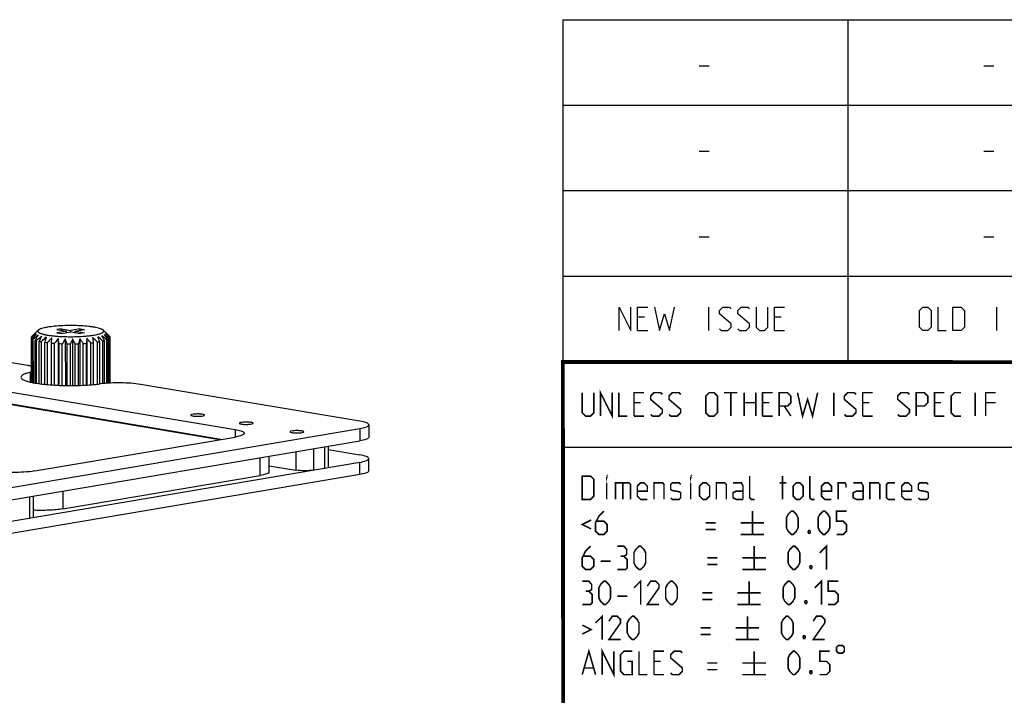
# Model space of a CAD drawing. Header units: millimetres. Extents: x 0 to 420, y 0 to 297.
# Tile 7 of 11: x 212 to 275, y 38 to 81. Entities that reach past the tile are written whole.
import ezdxf

# ---------------------------------------------------------------- set-up
doc = ezdxf.new("R2010")
doc.units = ezdxf.units.MM
doc.header["$LTSCALE"] = 23.1
doc.layers.get('0').update_dxf_attribs({"linetype": 'CONTINUOUS'})
doc.layers.add('02___PRT_ALL_AXES', color=7, linetype='CONTINUOUS')

msp = doc.modelspace()

# ---------------------------------------------------------------- linework, layer by layer
at = {"color": 2, "linetype": 'CONTINUOUS'}
for p, q in [((246.8497, 81.4948), (409.8097, 81.4948)), ((246.8497, 81.4948), (246.8497, 10.1248)), ((265.1297, 81.4948), (265.1297, 59.5348)), ((255.5968, 78.5355), (256.2397, 78.5355)), ((273.8768, 78.5355), (274.5197, 78.5355)), ((246.8497, 76.0048), (409.8097, 76.0048)), ((255.5968, 73.0455), (256.2397, 73.0455)), ((273.8768, 73.0455), (274.5197, 73.0455)), ((246.8497, 70.5148), (409.8097, 70.5148)), ((255.5968, 67.5555), (256.2397, 67.5555)), ((273.8768, 67.5555), (274.5197, 67.5555)), ((246.8497, 65.0248), (409.8097, 65.0248)), ((256.2218, 61.5298), (256.2218, 63.0298)), ((274.6982, 61.5298), (274.6982, 63.0298)), ((252.079, 62.387), (251.6504, 62.387)), ((260.8647, 62.387), (260.4361, 62.387)), ((251.6504, 61.5298), (252.2932, 61.5298)), ((260.4361, 61.5298), (261.0789, 61.5298)), ((246.8497, 59.5348), (409.8097, 59.5348)), ((246.8497, 54.0448), (356.5297, 54.0448))]:
    msp.add_line(p, q, dxfattribs=at)
at = {"color": 7, "linetype": 'CONTINUOUS'}
for p, q in [((124.4837, 72.1687), (225.8218, 55.1716)), ((224.8981, 54.538), (124.4842, 71.3801)), ((224.8079, 54.5228), (127.303, 70.8769)), ((212.4818, 59.2906), (148.9871, 69.9404)), ((213.1795, 61.5542), (212.7856, 61.1712)), ((214.6595, 61.644), (214.3769, 61.5961)), ((214.3769, 61.5961), (214.9855, 61.494)), ((214.9855, 61.494), (214.3779, 61.3911)), ((214.3779, 61.3911), (214.6609, 61.3437)), ((214.6595, 61.644), (215.2681, 61.5419)), ((214.6595, 61.644), (214.6991, 61.5421)), ((214.6609, 61.3437), (215.2686, 61.4466)), ((214.9855, 61.3986), (214.9855, 61.494)), ((215.8757, 61.6448), (215.2681, 61.5419)), ((215.2682, 61.4466), (215.2681, 61.5419)), ((215.2686, 61.4466), (215.8771, 61.3445)), ((215.5512, 61.4944), (216.1588, 61.5974)), ((215.5512, 61.4944), (216.1598, 61.3924)), ((215.5512, 61.3992), (215.5512, 61.4944)), ((215.8363, 61.5427), (215.8757, 61.6448)), ((215.8757, 61.6448), (216.1588, 61.5974)), ((216.1598, 61.3924), (215.8771, 61.3445)), ((217.3571, 61.5565), (217.4856, 61.4318)), ((217.5323, 61.3859), (217.5354, 61.3828)), ((212.7487, 61.0942), (212.7648, 61.1115)), ((212.7503, 58.2036), (212.7487, 61.0942)), ((212.7618, 58.2014), (212.7601, 61.0579)), ((212.81, 61.1892), (212.7648, 61.1467)), ((212.81, 61.1892), (212.7648, 61.1467)), ((212.7648, 61.1115), (212.7648, 61.1467)), ((212.8108, 58.1921), (212.8092, 61.006)), ((212.8667, 58.1814), (212.8651, 60.9709)), ((212.9787, 58.1601), (212.9772, 60.9219)), ((213.0768, 58.1443), (213.0752, 60.8896)), ((213.2469, 58.1192), (213.2453, 60.8456)), ((213.3826, 58.1014), (213.3811, 60.8175)), ((213.6034, 58.0766), (213.6019, 60.7805)), ((213.771, 58.0609), (213.7695, 60.7577)), ((214.0312, 60.7293), (214.0472, 61.0528)), ((214.0328, 58.0391), (214.0312, 60.7293)), ((214.2249, 58.028), (214.2234, 60.7129)), ((214.4655, 61.0172), (214.4672, 58.0152)), ((214.5162, 58.0135), (214.5147, 60.6943)), ((214.7245, 58.0062), (214.723, 60.685)), ((214.919, 60.997), (214.9207, 58.0017)), ((215.0327, 58.0003), (215.0311, 60.677)), ((215.248, 57.998), (215.2464, 60.6752)), ((215.3877, 60.9932), (215.3894, 57.9993)), ((215.5595, 58.0009), (215.5579, 60.6782)), ((215.7724, 58.0058), (215.7708, 60.684)), ((215.8512, 61.0059), (215.8529, 58.0083)), ((216.0736, 58.0159), (216.0721, 60.6978)), ((216.2892, 61.0346), (216.2733, 60.711)), ((216.2748, 58.0268), (216.2733, 60.711)), ((216.2892, 61.0346), (216.2909, 58.0277)), ((216.5526, 58.0448), (216.5511, 60.7351)), ((216.7334, 58.0592), (216.7318, 60.755)), ((216.9756, 58.0831), (216.9741, 60.7882)), ((217.128, 58.0995), (217.1264, 60.814)), ((217.3241, 58.1204), (217.3225, 60.855)), ((217.4414, 58.1316), (217.4398, 60.8856)), ((217.5828, 58.1423), (217.5812, 60.9325)), ((217.6599, 58.1481), (217.6583, 60.9665)), ((217.7279, 61.1914), (217.7279, 61.1939)), ((217.7279, 61.1914), (217.777, 61.142)), ((217.7279, 61.1914), (217.777, 61.142)), ((217.7404, 58.152), (217.7388, 61.0173)), ((217.774, 58.1536), (217.7723, 61.0532)), ((217.7901, 58.1544), (217.7884, 61.1058)), ((246.9195, 10.2171), (246.8474, 59.5185)), ((246.8681, 59.5058), (409.628, 59.4942)), ((212.685, 58.2192), (212.6846, 58.8536)), ((233.8096, 55.7134), (219.7539, 58.0709)), ((153.2657, 41.5945), (233.8118, 55.2367)), ((225.8218, 55.1716), (225.8221, 54.6949)), ((233.8118, 55.2367), (233.8123, 54.4481)), ((234.3965, 55.4752), (234.3969, 54.6866)), ((153.2662, 40.806), (233.8123, 54.4481)), ((212.9649, 52.5169), (225.824, 54.6949)), ((223.9107, 54.6732), (223.9107, 54.7037)), ((224.1937, 54.6258), (224.1937, 54.6562)), ((229.7135, 53.7539), (229.7142, 52.5648)), ((230.8448, 53.9455), (230.8456, 52.5655)), ((231.5513, 54.0652), (231.5521, 52.6852)), ((231.7852, 54.1048), (231.786, 52.7806)), ((231.7854, 53.8846), (233.8108, 53.5449)), ((227.425, 52.2248), (227.4244, 53.3662)), ((228.0097, 52.4633), (228.0091, 53.4652)), ((234.3982, 52.5181), (234.3977, 53.3067)), ((233.8131, 53.0681), (153.267, 39.426)), ((228.0095, 52.8507), (229.7142, 52.5648)), ((233.8135, 52.2796), (233.8131, 53.0681)), ((233.8135, 52.2796), (153.2674, 38.6375)), ((214.7632, 50.0802), (227.425, 52.2248)), ((214.7626, 51.2217), (214.7632, 50.0802)), ((212.6159, 50.8581), (212.6167, 49.4781)), ((212.8498, 50.8977), (212.8506, 49.5735))]:
    msp.add_line(p, q, dxfattribs=at)
at = {"color": 2, "linetype": 'CONTINUOUS'}
for points in [[(250.4718, 61.5298), (250.4718, 63.0298), (251.2218, 61.5298), (251.2218, 63.0298)], [(251.6504, 61.5298), (251.6504, 63.0298), (252.2932, 63.0298)], [(252.7218, 63.0298), (253.0432, 61.5298), (253.3647, 62.6013), (253.6861, 61.5298), (254.0075, 63.0298)], [(256.9004, 61.637), (257.0075, 61.5298), (257.4361, 61.5298), (257.6504, 61.7441), (257.6504, 61.9584), (256.9004, 62.6013), (256.9004, 62.8155), (257.1147, 63.0298), (257.5432, 63.0298), (257.6504, 62.9227)], [(258.079, 61.637), (258.1861, 61.5298), (258.6147, 61.5298), (258.8289, 61.7441), (258.8289, 61.9584), (258.079, 62.6013), (258.079, 62.8155), (258.2932, 63.0298), (258.7218, 63.0298), (258.8289, 62.9227)], [(259.2575, 63.0298), (259.2575, 61.7441), (259.4718, 61.5298), (259.7932, 61.5298), (260.0075, 61.7441), (260.0075, 63.0298)], [(260.4361, 61.5298), (260.4361, 63.0298), (261.0789, 63.0298)], [(269.734, 61.7441), (269.734, 62.8155), (269.9482, 63.0298), (270.2697, 63.0298), (270.4839, 62.8155), (270.4839, 61.7441), (270.2697, 61.5298), (269.9482, 61.5298), (269.734, 61.7441)], [(270.9125, 63.0298), (270.9125, 61.5298), (271.4482, 61.5298)], [(271.8768, 61.5298), (271.8768, 63.0298), (272.4125, 63.0298), (272.6268, 62.8155), (272.6268, 61.7441), (272.4125, 61.5298), (271.8768, 61.5298)]]:
    msp.add_lwpolyline(points, dxfattribs=at)
at = {"color": 7, "linetype": 'CONTINUOUS', "const_width": 0.25}
for points in [[(246.906, 9.9543), (246.8462, 59.6389)], [(246.8597, 59.511), (409.6521, 59.467)]]:
    msp.add_lwpolyline(points, dxfattribs=at)
at = {"color": 2, "linetype": 'CONTINUOUS', "const_width": 0.1}
for points in [[(248.0907, 57.5398), (248.0907, 56.2541), (248.305, 56.0398), (248.6264, 56.0398), (248.8407, 56.2541), (248.8407, 57.5398)], [(249.2693, 56.0398), (249.2693, 57.5398), (250.0193, 56.0398), (250.0193, 57.5398)], [(250.4479, 57.5398), (250.4479, 56.0398), (250.9836, 56.0398)], [(251.4122, 56.0398), (251.4122, 57.5398), (252.055, 57.5398)], [(252.4836, 56.147), (252.5907, 56.0398), (253.0193, 56.0398), (253.2336, 56.2541), (253.2336, 56.4684), (252.4836, 57.1113), (252.4836, 57.3255), (252.6979, 57.5398), (253.1264, 57.5398), (253.2336, 57.4327)], [(253.6622, 56.147), (253.7693, 56.0398), (254.1979, 56.0398), (254.4122, 56.2541), (254.4122, 56.4684), (253.6622, 57.1113), (253.6622, 57.3255), (253.8764, 57.5398), (254.305, 57.5398), (254.4122, 57.4327)], [(256.0193, 56.2541), (256.0193, 57.3255), (256.2336, 57.5398), (256.555, 57.5398), (256.7693, 57.3255), (256.7693, 56.2541), (256.555, 56.0398), (256.2336, 56.0398), (256.0193, 56.2541)], [(257.1979, 57.5398), (258.055, 57.5398)], [(257.6264, 56.0398), (257.6264, 57.5398)], [(258.4836, 56.0398), (258.4836, 57.5398)], [(259.2336, 57.5398), (259.2336, 56.0398)], [(259.6622, 56.0398), (259.6622, 57.5398), (260.305, 57.5398)], [(260.7336, 56.0398), (260.7336, 57.5398), (261.2693, 57.5398), (261.4836, 57.3255), (261.4836, 56.897), (261.2693, 56.6827), (260.7336, 56.6827)], [(261.9122, 57.5398), (262.2336, 56.0398), (262.555, 57.1113), (262.8764, 56.0398), (263.1979, 57.5398)], [(264.2336, 56.0398), (264.2336, 57.5398)], [(264.9122, 56.147), (265.0193, 56.0398), (265.4479, 56.0398), (265.6622, 56.2541), (265.6622, 56.4684), (264.9122, 57.1113), (264.9122, 57.3255), (265.1265, 57.5398), (265.555, 57.5398), (265.6622, 57.4327)], [(266.0907, 56.0398), (266.0907, 57.5398), (266.7336, 57.5398)], [(268.3407, 56.147), (268.4479, 56.0398), (268.8764, 56.0398), (269.0907, 56.2541), (269.0907, 56.4684), (268.3407, 57.1113), (268.3407, 57.3255), (268.555, 57.5398), (268.9836, 57.5398), (269.0907, 57.4327)], [(269.5193, 56.0398), (269.5193, 57.5398), (270.055, 57.5398), (270.2693, 57.3255), (270.2693, 56.897), (270.055, 56.6827), (269.5193, 56.6827)], [(270.6979, 56.0398), (270.6979, 57.5398), (271.3407, 57.5398)], [(272.4122, 56.0398), (271.9836, 56.0398), (271.7693, 56.2541), (271.7693, 57.3255), (271.9836, 57.5398), (272.4122, 57.5398)], [(273.305, 56.0398), (273.305, 57.5398)], [(273.9836, 56.0398), (273.9836, 57.5398), (274.6264, 57.5398)], [(251.8407, 56.897), (251.4122, 56.897)], [(258.4836, 56.897), (259.2336, 56.897)], [(260.0907, 56.897), (259.6622, 56.897)], [(266.5193, 56.897), (266.0907, 56.897)], [(271.1265, 56.897), (270.6979, 56.897)], [(274.6264, 56.897), (273.9836, 56.897)], [(261.055, 56.6827), (261.4836, 56.0398)], [(251.4122, 56.0398), (252.055, 56.0398)], [(259.6622, 56.0398), (260.305, 56.0398)], [(266.0907, 56.0398), (266.7336, 56.0398)], [(270.6979, 56.0398), (271.3407, 56.0398)], [(248.0907, 50.6848), (248.0907, 52.1848), (248.6264, 52.1848), (248.8407, 51.9705), (248.8407, 50.8991), (248.6264, 50.6848), (248.0907, 50.6848)], [(249.6622, 52.0777), (249.6622, 52.1848), (249.6979, 52.1848), (249.6622, 52.0777)], [(255.055, 52.0777), (255.055, 52.1848), (255.0907, 52.1848), (255.055, 52.0777)], [(259.1622, 50.6848), (258.9479, 50.6848), (258.8407, 50.792), (258.8407, 52.1848)], [(260.9479, 50.6848), (260.9479, 52.1848)], [(263.0193, 50.6848), (262.805, 50.6848), (262.6979, 50.792), (262.6979, 52.1848)], [(249.6622, 50.6848), (249.6622, 51.7563)], [(250.2336, 50.6848), (250.2336, 51.7563), (251.0907, 51.7563), (251.1979, 51.6491), (251.1979, 50.6848)], [(250.6979, 51.7563), (250.6979, 50.6848)], [(252.2693, 50.6848), (251.8407, 50.6848), (251.6265, 50.8991), (251.6265, 51.542), (251.8407, 51.7563), (252.055, 51.7563), (252.2693, 51.542), (252.2693, 51.2205), (251.6265, 51.2205)], [(252.6979, 50.6848), (252.6979, 51.7563), (253.2336, 51.7563), (253.3407, 51.6491), (253.3407, 50.6848)], [(253.7693, 50.792), (253.8764, 50.6848), (254.305, 50.6848), (254.4122, 50.792), (254.4122, 51.1134), (254.305, 51.1848), (253.8764, 51.2563), (253.7693, 51.3277), (253.7693, 51.6491), (253.8764, 51.7563), (254.305, 51.7563), (254.4122, 51.6491)], [(255.055, 50.6848), (255.055, 51.7563)], [(255.6264, 50.8991), (255.6264, 51.542), (255.8407, 51.7563), (256.055, 51.7563), (256.2693, 51.542), (256.2693, 50.8991), (256.055, 50.6848), (255.8407, 50.6848), (255.6264, 50.8991)], [(256.6979, 50.6848), (256.6979, 51.7563), (257.2336, 51.7563), (257.3407, 51.6491), (257.3407, 50.6848)], [(258.4122, 50.6848), (258.4122, 51.542), (258.305, 51.7563), (257.7693, 51.7563)], [(258.4122, 50.6848), (257.9836, 50.6848), (257.7693, 50.792), (257.7693, 51.1134), (257.9836, 51.2205), (258.4122, 51.2205)], [(260.7693, 51.7563), (261.1979, 51.7563)], [(261.6264, 50.8991), (261.6264, 51.542), (261.8407, 51.7563), (262.055, 51.7563), (262.2693, 51.542), (262.2693, 50.8991), (262.055, 50.6848), (261.8407, 50.6848), (261.6264, 50.8991)], [(264.0907, 50.6848), (263.6622, 50.6848), (263.4479, 50.8991), (263.4479, 51.542), (263.6622, 51.7563), (263.8765, 51.7563), (264.0907, 51.542), (264.0907, 51.2205), (263.4479, 51.2205)], [(264.5193, 50.6848), (264.5193, 51.7563), (264.9479, 51.7563), (265.0193, 51.6491), (265.0193, 51.4348)], [(266.1264, 50.6848), (266.1264, 51.542), (266.0193, 51.7563), (265.4836, 51.7563)], [(266.1264, 50.6848), (265.6979, 50.6848), (265.4836, 50.792), (265.4836, 51.1134), (265.6979, 51.2205), (266.1264, 51.2205)], [(266.555, 50.6848), (266.555, 51.7563), (267.0907, 51.7563), (267.1979, 51.6491), (267.1979, 50.6848)], [(268.1622, 50.6848), (267.7336, 50.6848), (267.6264, 50.792), (267.6264, 51.6491), (267.7336, 51.7563), (268.1622, 51.7563)], [(269.2336, 50.6848), (268.805, 50.6848), (268.5907, 50.8991), (268.5907, 51.542), (268.805, 51.7563), (269.0193, 51.7563), (269.2336, 51.542), (269.2336, 51.2205), (268.5907, 51.2205)], [(269.6622, 50.792), (269.7693, 50.6848), (270.1979, 50.6848), (270.305, 50.792), (270.305, 51.1134), (270.1979, 51.1848), (269.7693, 51.2563), (269.6622, 51.3277), (269.6622, 51.6491), (269.7693, 51.7563), (270.1979, 51.7563), (270.305, 51.6491)], [(249.4836, 49.9348), (249.1622, 49.6134), (248.9479, 49.1848), (248.9479, 48.6491), (249.1622, 48.4348), (249.4836, 48.4348), (249.6979, 48.6491), (249.6979, 49.0777), (249.4836, 49.292), (249.0193, 49.292)], [(259.0193, 49.9348), (259.0193, 48.4348)], [(261.1979, 48.8634), (261.1979, 49.5063), (261.305, 49.7205), (261.5193, 49.9348), (261.6264, 49.9348), (261.8407, 49.7205), (261.9479, 49.5063), (261.9479, 48.8634), (261.8407, 48.6491), (261.6264, 48.4348), (261.5193, 48.4348), (261.305, 48.6491), (261.1979, 48.8634)], [(263.2336, 48.8634), (263.2336, 49.5063), (263.3407, 49.7205), (263.555, 49.9348), (263.6622, 49.9348), (263.8765, 49.7205), (263.9836, 49.5063), (263.9836, 48.8634), (263.8765, 48.6491), (263.6622, 48.4348), (263.555, 48.4348), (263.3407, 48.6491), (263.2336, 48.8634)], [(264.4122, 48.4348), (264.8407, 48.4348), (265.055, 48.6491), (265.055, 49.0777), (264.8407, 49.292), (264.4122, 49.292), (264.4122, 49.9348), (265.055, 49.9348)], [(248.6622, 49.3634), (248.0907, 49.0777), (248.6622, 48.792)], [(256.0193, 49.1848), (256.6622, 49.1848)], [(256.0193, 48.7563), (256.6622, 48.7563)], [(258.2693, 49.1848), (259.7693, 49.1848)], [(262.6979, 48.6848), (262.7336, 48.6134), (262.7336, 48.5777), (262.6979, 48.5063), (262.6265, 48.5063), (262.5907, 48.5777), (262.5907, 48.6134), (262.6265, 48.6848), (262.6979, 48.6848)], [(258.2693, 48.4348), (259.7693, 48.4348)], [(248.6264, 47.6848), (248.305, 47.3634), (248.0907, 46.9348), (248.0907, 46.3991), (248.305, 46.1848), (248.6264, 46.1848), (248.8407, 46.3991), (248.8407, 46.8277), (248.6264, 47.042), (248.1622, 47.042)], [(250.7693, 47.042), (250.9479, 47.1491), (250.9479, 47.4705), (250.7693, 47.6848), (250.3407, 47.6848)], [(251.4122, 46.6134), (251.4122, 47.2563), (251.5193, 47.4705), (251.7336, 47.6848), (251.8407, 47.6848), (252.055, 47.4705), (252.1622, 47.2563), (252.1622, 46.6134), (252.055, 46.3991), (251.8407, 46.1848), (251.7336, 46.1848), (251.5193, 46.3991), (251.4122, 46.6134)], [(259.1264, 47.6848), (259.1264, 46.1848)], [(261.305, 46.6134), (261.305, 47.2563), (261.4122, 47.4705), (261.6264, 47.6848), (261.7336, 47.6848), (261.9479, 47.4705), (262.055, 47.2563), (262.055, 46.6134), (261.9479, 46.3991), (261.7336, 46.1848), (261.6264, 46.1848), (261.4122, 46.3991), (261.305, 46.6134)], [(263.3407, 47.2563), (263.7693, 47.6848), (263.7693, 46.1848)], [(249.2693, 46.7205), (249.9122, 46.7205)], [(250.3407, 46.1848), (250.8765, 46.1848), (250.9836, 46.292), (250.9836, 46.8277), (250.7693, 47.042), (250.555, 47.042)], [(256.1265, 46.9348), (256.7693, 46.9348)], [(258.3764, 46.9348), (259.8765, 46.9348)], [(256.1265, 46.5063), (256.7693, 46.5063)], [(258.3764, 46.1848), (259.8765, 46.1848)], [(262.805, 46.4348), (262.8407, 46.3634), (262.8407, 46.3277), (262.805, 46.2563), (262.7336, 46.2563), (262.6979, 46.3277), (262.6979, 46.3634), (262.7336, 46.4348), (262.805, 46.4348)], [(251.4122, 45.0063), (251.8407, 45.4348), (251.8407, 43.9348)], [(263.0193, 45.0063), (263.4479, 45.4348), (263.4479, 43.9348)], [(248.5193, 44.792), (248.6979, 44.8991), (248.6979, 45.2205), (248.5193, 45.4348), (248.0907, 45.4348)], [(249.1622, 44.3634), (249.1622, 45.0063), (249.2693, 45.2205), (249.4836, 45.4348), (249.5907, 45.4348), (249.805, 45.2205), (249.9122, 45.0063), (249.9122, 44.3634), (249.805, 44.1491), (249.5907, 43.9348), (249.4836, 43.9348), (249.2693, 44.1491), (249.1622, 44.3634)], [(253.0193, 43.9348), (252.2693, 43.9348), (253.0193, 45.0063), (253.0193, 45.2205), (252.805, 45.4348), (252.4836, 45.4348), (252.2693, 45.1134)], [(253.4479, 44.3634), (253.4479, 45.0063), (253.555, 45.2205), (253.7693, 45.4348), (253.8764, 45.4348), (254.0907, 45.2205), (254.1979, 45.0063), (254.1979, 44.3634), (254.0907, 44.1491), (253.8764, 43.9348), (253.7693, 43.9348), (253.555, 44.1491), (253.4479, 44.3634)], [(258.805, 45.4348), (258.805, 43.9348)], [(260.9836, 44.3634), (260.9836, 45.0063), (261.0907, 45.2205), (261.305, 45.4348), (261.4122, 45.4348), (261.6264, 45.2205), (261.7336, 45.0063), (261.7336, 44.3634), (261.6264, 44.1491), (261.4122, 43.9348), (261.305, 43.9348), (261.0907, 44.1491), (260.9836, 44.3634)], [(263.8765, 43.9348), (264.305, 43.9348), (264.5193, 44.1491), (264.5193, 44.5777), (264.305, 44.792), (263.8765, 44.792), (263.8765, 45.4348), (264.5193, 45.4348)], [(248.0907, 43.9348), (248.6264, 43.9348), (248.7336, 44.042), (248.7336, 44.5777), (248.5193, 44.792), (248.305, 44.792)], [(250.3407, 44.4705), (250.9836, 44.4705)], [(255.805, 44.6848), (256.4479, 44.6848)], [(255.805, 44.2563), (256.4479, 44.2563)], [(258.055, 44.6848), (259.555, 44.6848)], [(262.4836, 44.1848), (262.5193, 44.1134), (262.5193, 44.0777), (262.4836, 44.0063), (262.4122, 44.0063), (262.3764, 44.0777), (262.3764, 44.1134), (262.4122, 44.1848), (262.4836, 44.1848)], [(258.055, 43.9348), (259.555, 43.9348)], [(248.9479, 42.7563), (249.3765, 43.1848), (249.3765, 41.6848)], [(250.555, 41.6848), (249.805, 41.6848), (250.555, 42.7563), (250.555, 42.9705), (250.3407, 43.1848), (250.0193, 43.1848), (249.805, 42.8634)], [(250.9836, 42.1134), (250.9836, 42.7563), (251.0907, 42.9705), (251.305, 43.1848), (251.4122, 43.1848), (251.6265, 42.9705), (251.7336, 42.7563), (251.7336, 42.1134), (251.6265, 41.8991), (251.4122, 41.6848), (251.305, 41.6848), (251.0907, 41.8991), (250.9836, 42.1134)], [(258.6979, 43.1848), (258.6979, 41.6848)], [(260.8764, 42.1134), (260.8764, 42.7563), (260.9836, 42.9705), (261.1979, 43.1848), (261.305, 43.1848), (261.5193, 42.9705), (261.6264, 42.7563), (261.6264, 42.1134), (261.5193, 41.8991), (261.305, 41.6848), (261.1979, 41.6848), (260.9836, 41.8991), (260.8764, 42.1134)], [(263.6622, 41.6848), (262.9122, 41.6848), (263.6622, 42.7563), (263.6622, 42.9705), (263.4479, 43.1848), (263.1264, 43.1848), (262.9122, 42.8634)], [(248.0907, 42.6134), (248.6622, 42.3277), (248.0907, 42.042)], [(255.6979, 42.4348), (256.3407, 42.4348)], [(257.9479, 42.4348), (259.4479, 42.4348)], [(255.6979, 42.0063), (256.3407, 42.0063)], [(257.9479, 41.6848), (259.4479, 41.6848)], [(262.3764, 41.9348), (262.4122, 41.8634), (262.4122, 41.8277), (262.3764, 41.7563), (262.305, 41.7563), (262.2693, 41.8277), (262.2693, 41.8634), (262.305, 41.9348), (262.3764, 41.9348)], [(248.0907, 39.4348), (248.5193, 40.9348), (248.9479, 39.4348)], [(249.3765, 39.4348), (249.3765, 40.9348), (250.1265, 39.4348), (250.1265, 40.9348)], [(264.4122, 41.1848), (264.4122, 40.9348), (264.5372, 40.8098), (264.7872, 40.8098), (264.9122, 40.9348), (264.9122, 41.1848), (264.7872, 41.3098), (264.5372, 41.3098), (264.4122, 41.1848)], [(250.9836, 40.292), (251.305, 40.292), (251.305, 39.4348), (250.7693, 39.4348), (250.555, 39.6491), (250.555, 40.7205), (250.7693, 40.9348), (251.305, 40.9348)], [(251.7336, 40.9348), (251.7336, 39.4348), (252.2693, 39.4348)], [(252.6979, 39.4348), (252.6979, 40.9348), (253.3407, 40.9348)], [(253.7693, 39.542), (253.8764, 39.4348), (254.305, 39.4348), (254.5193, 39.6491), (254.5193, 39.8634), (253.7693, 40.5063), (253.7693, 40.7205), (253.9836, 40.9348), (254.4122, 40.9348), (254.5193, 40.8277)], [(259.1264, 40.9348), (259.1264, 39.4348)], [(261.305, 39.8634), (261.305, 40.5063), (261.4122, 40.7205), (261.6264, 40.9348), (261.7336, 40.9348), (261.9479, 40.7205), (262.055, 40.5063), (262.055, 39.8634), (261.9479, 39.6491), (261.7336, 39.4348), (261.6264, 39.4348), (261.4122, 39.6491), (261.305, 39.8634)], [(263.3407, 39.4348), (263.7693, 39.4348), (263.9836, 39.6491), (263.9836, 40.0777), (263.7693, 40.292), (263.3407, 40.292), (263.3407, 40.9348), (263.9836, 40.9348)], [(248.2336, 39.8634), (248.805, 39.8634)], [(253.1264, 40.292), (252.6979, 40.292)], [(256.1265, 40.1848), (256.7693, 40.1848)], [(258.3764, 40.1848), (259.8765, 40.1848)], [(252.6979, 39.4348), (253.3407, 39.4348)], [(256.1265, 39.7563), (256.7693, 39.7563)], [(258.3764, 39.4348), (259.8765, 39.4348)], [(262.805, 39.6848), (262.8407, 39.6134), (262.8407, 39.5777), (262.805, 39.5063), (262.7336, 39.5063), (262.6979, 39.5777), (262.6979, 39.6134), (262.7336, 39.6848), (262.805, 39.6848)]]:
    msp.add_lwpolyline(points, dxfattribs=at)
at = {"color": 7, "linetype": 'CONTINUOUS'}
for centre, radius, start, end in [((227.1798, 44.7185), 21.7922, 130.415608, 131.428739), ((232.0304, 43.2308), 26.2847, 136.303391, 137.135138), ((234.7966, 43.7604), 27.9438, 141.09426, 141.891605), ((225.5707, 47.6033), 18.639, 132.300124, 133.205918), ((201.7607, 45.3467), 22.4944, 45.482073, 45.648914), ((206.8512, 50.3697), 15.3446, 45.868541, 46.129603), ((197.5469, 43.6309), 26.6947, 40.741733, 41.595699), ((204.0123, 45.8806), 20.5326, 47.860385, 48.898067), ((198.9034, 42.4495), 26.5636, 44.873922, 45.459451), ((204.4779, 47.9325), 18.7464, 45.024575, 45.848787), ((228.5562, 42.9101), 23.9249, 130.013902, 130.983871), ((237.9592, 45.4506), 29.3848, 147.511722, 148.230198), ((230.0202, 41.9497), 25.4136, 130.883122, 131.818211), ((244.6991, 47.0651), 34.3402, 155.760196, 156.340746), ((214.1003, 64.6296), 3.8793, 257.267103, 259.315537), ((231.5561, 41.9084), 26.2275, 132.960496, 133.866), ((264.3976, 48.2729), 52.313, 165.803775, 166.167142), ((214.6407, 67.8059), 7.1018, 261.589016, 262.953953), ((233.2559, 42.7006), 26.5665, 136.3063, 137.180221), ((215.0254, 71.2678), 10.5853, 264.61066, 265.654553), ((234.7987, 44.5909), 26.1392, 141.066736, 141.919128), ((133.3602, 48.4962), 82.0661, 8.547916, 8.775987), ((215.2159, 74.1164), 13.4404, 267.009652, 267.898408), ((238.0681, 46.2417), 27.4518, 147.486427, 148.255493), ((177.0674, 47.5508), 40.1689, 19.073144, 19.556894), ((215.26, 75.5552), 14.88, 269.118834, 269.947852), ((244.5925, 47.8308), 32.0339, 155.739298, 156.361645), ((188.1012, 46.0425), 31.1139, 28.059691, 28.719117), ((215.2686, 75.1316), 14.4563, 271.146699, 271.990815), ((263.0944, 49.0431), 48.7343, 165.790434, 166.180484), ((192.8624, 44.2884), 28.4246, 35.260626, 36.024771), ((215.3684, 73.0005), 12.3228, 273.273492, 274.210988), ((196.3256, 43.3127), 26.6947, 40.741733, 41.595699), ((215.6468, 69.7707), 9.0808, 275.715139, 276.862235), ((141.1622, 49.4078), 76.4168, 8.539486, 8.784418), ((198.1963, 42.1867), 26.4315, 44.729839, 45.620654), ((216.0686, 66.6132), 5.8949, 278.835614, 279.601595), ((181.7335, 48.5889), 37.4447, 19.055547, 19.574492), ((199.7927, 41.7986), 25.8929, 47.389373, 48.309552), ((216.1797, 65.9524), 5.2249, 279.608705, 280.438625), ((191.8021, 47.233), 29.0463, 28.03622, 28.742587), ((201.2881, 42.3063), 24.7468, 48.822546, 49.774359), ((195.9533, 45.636), 26.5731, 35.234004, 36.051393), ((202.7131, 43.7167), 22.9147, 49.025583, 50.016377), ((212.1656, 61.1002), 2.3058, 283.007472, 284.790958)]:
    msp.add_arc(centre, radius, start, end, dxfattribs=at)
for points, knots in [([(213.1795, 61.5542), (213.171, 61.5459), (213.1567, 61.5291), (213.1461, 61.4986), (213.1514, 61.4674), (213.171, 61.4385), (213.2029, 61.4109), (213.2472, 61.3841), (213.3037, 61.3579), (213.3723, 61.3325), (213.4526, 61.3081), (213.5812, 61.2753), (213.7675, 61.239), (214.0185, 61.2031), (214.3004, 61.1742), (214.6064, 61.1529), (214.9289, 61.1399), (215.2598, 61.1354), (215.6943, 61.1412), (216.113, 61.1629), (216.5044, 61.2028), (216.6841, 61.2283), (216.7686, 61.2426)], [0, 0, 0, 0, 0.0094445, 0.0172766, 0.0248372, 0.0335994, 0.0445413, 0.0581378, 0.0745903, 0.0939526, 0.1162031, 0.1412639, 0.1993367, 0.2669684, 0.3426176, 0.4245012, 0.5106586, 0.599011, 0.6874197, 0.8558845, 0.9319068, 1, 1, 1, 1]), ([(213.7681, 61.7459), (213.6974, 61.7339), (213.5689, 61.7091), (213.4186, 61.6697), (213.3199, 61.6349), (213.2619, 61.6096), (213.2155, 61.5837), (213.1899, 61.5642), (213.1795, 61.5542)], [0, 0, 0, 0, 0.3441969, 0.6277055, 0.7452388, 0.8462624, 0.9309117, 1, 1, 1, 1]), ([(217.3571, 61.5565), (217.348, 61.5654), (217.3258, 61.5826), (217.2683, 61.6162), (217.1721, 61.6548), (217.0301, 61.6959), (216.8556, 61.7336), (216.6518, 61.7672), (216.3331, 61.8071), (215.8925, 61.8405), (215.337, 61.8557), (214.7764, 61.8459), (214.2521, 61.812), (213.9204, 61.7717), (213.7681, 61.7459)], [0, 0, 0, 0, 0.0104638, 0.0230342, 0.0548564, 0.0956436, 0.1449652, 0.2020853, 0.2660565, 0.4099772, 0.566547, 0.7245136, 0.872512, 1, 1, 1, 1]), ([(216.7686, 61.2426), (216.8248, 61.2521), (216.9294, 61.2718), (217.0733, 61.3062), (217.1918, 61.3431), (217.2832, 61.3817), (217.3413, 61.4176), (217.3712, 61.4484), (217.3843, 61.4701), (217.3896, 61.4926), (217.3864, 61.5152), (217.3751, 61.5372), (217.3637, 61.5501), (217.3571, 61.5565)], [0, 0, 0, 0, 0.2233893, 0.4172876, 0.5794973, 0.7089665, 0.8062122, 0.844021, 0.8761051, 0.9046719, 0.9328185, 0.9637767, 1, 1, 1, 1]), ([(212.7487, 61.0942), (212.7489, 61.0911), (212.7505, 61.0784), (212.7553, 61.0663), (212.7601, 61.0579)], [0, 0, 0, 0, 0.2393886, 1, 1, 1, 1]), ([(212.7856, 61.1712), (212.7836, 61.1692), (212.776, 61.1615), (212.7692, 61.1532), (212.7648, 61.1467)], [0, 0, 0, 0, 0.2659608, 1, 1, 1, 1]), ([(212.8092, 61.006), (212.8132, 61.0029), (212.8311, 60.9901), (212.8502, 60.9789), (212.8651, 60.9709)], [0, 0, 0, 0, 0.2294346, 1, 1, 1, 1]), ([(212.9772, 60.9219), (212.9848, 60.9191), (213.0172, 60.9075), (213.05, 60.8971), (213.0752, 60.8896)], [0, 0, 0, 0, 0.2362157, 1, 1, 1, 1]), ([(217.3225, 60.855), (217.3328, 60.8575), (217.372, 60.867), (217.4111, 60.8774), (217.4398, 60.8856)], [0, 0, 0, 0, 0.2612193, 1, 1, 1, 1]), ([(217.5812, 60.9325), (217.5882, 60.9352), (217.6142, 60.9457), (217.6399, 60.9572), (217.6583, 60.9665)], [0, 0, 0, 0, 0.2670778, 1, 1, 1, 1]), ([(217.7388, 61.0173), (217.7422, 61.0202), (217.7545, 61.0311), (217.7657, 61.0434), (217.7723, 61.0532)], [0, 0, 0, 0, 0.2737795, 1, 1, 1, 1]), ([(217.7884, 61.1058), (217.7882, 61.1088), (217.7866, 61.1215), (217.7818, 61.1336), (217.777, 61.142)], [0, 0, 0, 0, 0.2393886, 1, 1, 1, 1]), ([(212.6846, 58.8536), (212.5958, 58.833), (212.4364, 58.79), (212.2281, 58.7122), (212.07, 58.6118), (212.0701, 58.5353)], [0, 0, 0, 0, 0.3840855, 0.6774418, 1, 1, 1, 1]), ([(212.7539, 59.2337), (212.7336, 59.2391), (212.6436, 59.2613), (212.5525, 59.2788), (212.4818, 59.2906)], [0, 0, 0, 0, 0.2265533, 1, 1, 1, 1]), ([(212.0701, 58.5353), (212.0701, 58.5026), (212.1211, 58.4238), (212.2609, 58.3473), (212.4723, 58.2684), (212.641, 58.2271), (212.7371, 58.2061)], [0, 0, 0, 0, 0.1270869, 0.3267935, 0.6179321, 1, 1, 1, 1]), ([(212.7371, 58.2061), (213.0411, 58.14), (213.7358, 58.05), (214.842, 57.9898), (216.011, 58.0005), (216.7907, 58.0572), (217.1598, 58.1029)], [0, 0, 0, 0, 0.2102984, 0.4722197, 0.7486091, 1, 1, 1, 1]), ([(219.7539, 58.0709), (219.3384, 58.1406), (218.4695, 58.1869), (217.6015, 58.1577), (217.1598, 58.1029)], [0, 0, 0, 0, 0.4862874, 1, 1, 1, 1]), ([(234.3964, 55.4752), (234.3964, 55.5006), (234.3466, 55.5616), (234.1489, 55.6479), (233.9568, 55.6887), (233.8096, 55.7134)], [0, 0, 0, 0, 0.1164301, 0.3156271, 1, 1, 1, 1]), ([(225.8218, 55.1716), (225.946, 55.1507), (226.1134, 55.1175), (226.2994, 55.047), (226.3633, 55.0081), (226.3838, 54.9863)], [0, 0, 0, 0, 0.6325429, 0.8499401, 1, 1, 1, 1]), ([(233.8118, 55.2367), (233.9586, 55.2615), (234.1499, 55.3025), (234.347, 55.3889), (234.3964, 55.4499), (234.3964, 55.4752)], [0, 0, 0, 0, 0.6842806, 0.8834749, 1, 1, 1, 1]), ([(226.4086, 54.9334), (226.4086, 54.908), (226.3592, 54.8471), (226.1622, 54.7607), (225.9708, 54.7197), (225.824, 54.6949)], [0, 0, 0, 0, 0.1165251, 0.3157194, 1, 1, 1, 1]), ([(234.3968, 54.6866), (234.3969, 54.6613), (234.3474, 54.6004), (234.1504, 54.5139), (233.959, 54.473), (233.8123, 54.4481)], [0, 0, 0, 0, 0.1165251, 0.3157194, 1, 1, 1, 1]), ([(234.3976, 53.3067), (234.3976, 53.3321), (234.3479, 53.3931), (234.1501, 53.4794), (233.958, 53.5202), (233.8108, 53.5449)], [0, 0, 0, 0, 0.1164301, 0.3156271, 1, 1, 1, 1]), ([(233.8131, 53.0681), (233.9598, 53.093), (234.1512, 53.134), (234.3482, 53.2204), (234.3976, 53.2813), (234.3976, 53.3067)], [0, 0, 0, 0, 0.6842806, 0.8834749, 1, 1, 1, 1]), ([(212.9649, 52.5169), (212.4991, 52.438), (211.5509, 52.397), (210.6027, 52.4368), (210.1365, 52.515)], [0, 0, 0, 0, 0.4998602, 1, 1, 1, 1]), ([(228.0097, 52.4632), (228.0096, 52.4378), (227.96, 52.377), (227.7631, 52.2905), (227.5717, 52.2496), (227.425, 52.2248)], [0, 0, 0, 0, 0.1166626, 0.3158722, 1, 1, 1, 1]), ([(230.8456, 52.5655), (230.6593, 52.534), (230.28, 52.5176), (229.9007, 52.5335), (229.7142, 52.5648)], [0, 0, 0, 0, 0.4998602, 1, 1, 1, 1]), ([(234.3981, 52.5181), (234.3981, 52.4928), (234.3487, 52.4319), (234.1516, 52.3454), (233.9602, 52.3044), (233.8135, 52.2796)], [0, 0, 0, 0, 0.1165251, 0.3157194, 1, 1, 1, 1]), ([(214.7632, 50.0802), (214.4701, 50.0306), (213.831, 49.9782), (213.191, 49.9762), (212.8492, 49.9909)], [0, 0, 0, 0, 0.4648922, 1, 1, 1, 1])]:
    msp.add_open_spline(points, degree=3, knots=knots, dxfattribs=at)
msp.add_open_spline([(226.3838, 54.9863), (226.3972, 54.9722), (226.4086, 54.9529), (226.4086, 54.9334)], degree=3, dxfattribs=at)
at = {"layer": '02___PRT_ALL_AXES', "color": 7, "linetype": 'CONTINUOUS'}
for points, knots in [([(223.7241, 56.1522), (223.6497, 56.1647), (223.4889, 56.1758), (223.2642, 56.1735), (223.0893, 56.1524), (223.0024, 56.1292), (222.9732, 56.1087), (222.9733, 56.0992)], [0, 0, 0, 0, 0.295226, 0.6267273, 0.886525, 0.9627122, 1, 1, 1, 1]), ([(222.9733, 56.0992), (222.9734, 56.0845), (223.0304, 56.0598), (223.07, 56.0523), (223.1024, 56.0469)], [0, 0, 0, 0, 0.309436, 1, 1, 1, 1]), ([(223.1024, 56.0469), (223.1768, 56.0344), (223.3376, 56.0233), (223.5624, 56.0256), (223.7372, 56.0467), (223.8241, 56.0699), (223.8534, 56.0904), (223.8533, 56.0999)], [0, 0, 0, 0, 0.295226, 0.6267273, 0.886525, 0.9627122, 1, 1, 1, 1]), ([(223.8533, 56.0999), (223.8531, 56.1146), (223.7962, 56.1393), (223.7565, 56.1468), (223.7241, 56.1522)], [0, 0, 0, 0, 0.309436, 1, 1, 1, 1]), ([(226.8379, 55.6299), (226.7634, 55.6424), (226.6026, 55.6536), (226.3779, 55.6512), (226.2031, 55.6301), (226.1161, 55.6069), (226.0869, 55.5865), (226.087, 55.5769)], [0, 0, 0, 0, 0.295226, 0.6267273, 0.886525, 0.9627122, 1, 1, 1, 1]), ([(226.967, 55.5776), (226.9668, 55.5923), (226.9099, 55.6171), (226.8702, 55.6245), (226.8379, 55.6299)], [0, 0, 0, 0, 0.309436, 1, 1, 1, 1]), ([(226.087, 55.5769), (226.0872, 55.5622), (226.1441, 55.5375), (226.1838, 55.5301), (226.2161, 55.5246)], [0, 0, 0, 0, 0.309436, 1, 1, 1, 1]), ([(226.2161, 55.5246), (226.2905, 55.5121), (226.4514, 55.501), (226.6761, 55.5033), (226.8509, 55.5244), (226.9379, 55.5476), (226.9671, 55.5681), (226.967, 55.5776)], [0, 0, 0, 0, 0.295226, 0.6267273, 0.886525, 0.9627122, 1, 1, 1, 1]), ([(230.0931, 55.0839), (230.0187, 55.0964), (229.8579, 55.1076), (229.6332, 55.1052), (229.4583, 55.0841), (229.3714, 55.0609), (229.3422, 55.0405), (229.3423, 55.0309)], [0, 0, 0, 0, 0.295226, 0.6267273, 0.886525, 0.9627122, 1, 1, 1, 1]), ([(229.3423, 55.0309), (229.3424, 55.0162), (229.3994, 54.9915), (229.4391, 54.9841), (229.4714, 54.9786)], [0, 0, 0, 0, 0.309436, 1, 1, 1, 1]), ([(229.4714, 54.9786), (229.5458, 54.9661), (229.7067, 54.955), (229.9314, 54.9573), (230.1062, 54.9784), (230.1931, 55.0016), (230.2224, 55.0221), (230.2223, 55.0316)], [0, 0, 0, 0, 0.295226, 0.6267273, 0.886525, 0.9627122, 1, 1, 1, 1]), ([(230.2223, 55.0316), (230.2221, 55.0463), (230.1652, 55.0711), (230.1255, 55.0785), (230.0931, 55.0839)], [0, 0, 0, 0, 0.309436, 1, 1, 1, 1])]:
    msp.add_open_spline(points, degree=3, knots=knots, dxfattribs=at)

doc.saveas('drawing.dxf')
